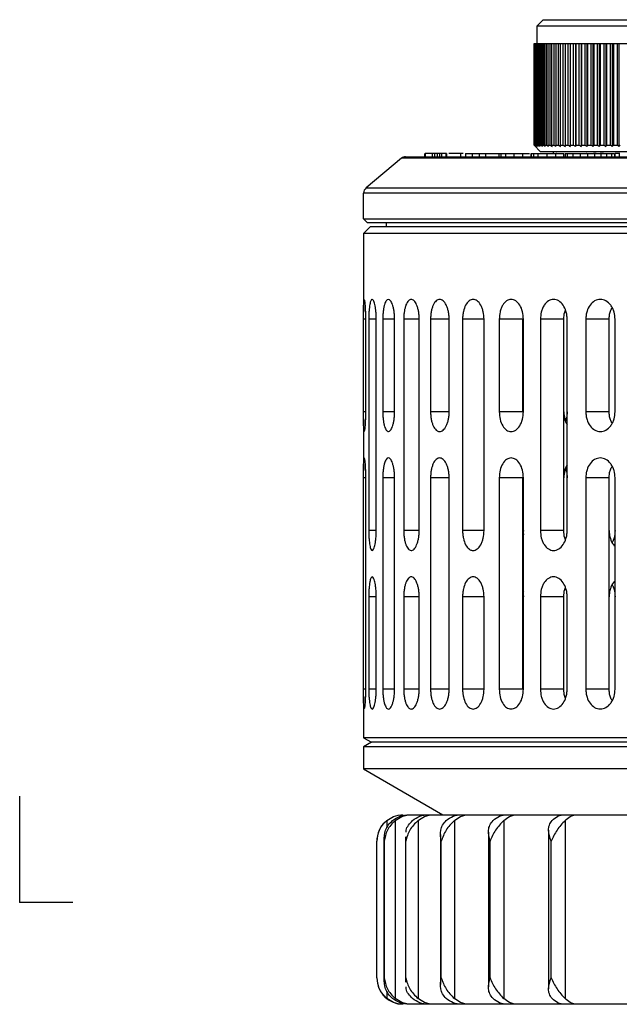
# Model space of a CAD drawing. Header units: millimetres. Extents: x -124 to 136, y -37 to 210.
# Tile 7 of 16: x 0 to 45, y -8 to 67. Entities that reach past the tile are written whole.
import ezdxf

# ---------------------------------------------------------------- set-up
doc = ezdxf.new("R2010")
doc.units = ezdxf.units.MM
doc.header["$PDSIZE"] = -1

msp = doc.modelspace()

# ---------------------------------------------------------------- linework, layer by layer
at = {"color": 7, "linetype": 'Continuous', "lineweight": 25}
for p, q in [((39.646, 66.793), (39.146, 66.293)), ((39.646, 66.793), (53.146, 66.793)), ((39.146, 66.293), (39.146, 64.993)), ((53.646, 66.293), (39.146, 66.293)), ((38.946, 64.993), (38.946, 57.293)), ((38.946, 64.993), (53.846, 64.993)), ((38.948, 57.293), (38.948, 64.993)), ((38.955, 64.993), (38.955, 57.293)), ((38.977, 57.293), (38.977, 64.993)), ((38.999, 64.993), (38.999, 57.293)), ((39.042, 57.293), (39.042, 64.993)), ((39.078, 64.993), (39.078, 57.293)), ((39.143, 57.293), (39.143, 64.993)), ((39.194, 64.993), (39.194, 57.293)), ((39.279, 57.293), (39.279, 64.993)), ((39.344, 64.993), (39.344, 57.293)), ((39.45, 57.293), (39.45, 64.993)), ((39.529, 64.993), (39.529, 57.293)), ((39.655, 57.293), (39.655, 64.993)), ((39.747, 64.993), (39.747, 57.293)), ((39.893, 57.293), (39.893, 64.993)), ((39.998, 64.993), (39.998, 57.293)), ((40.163, 57.293), (40.163, 64.993)), ((40.279, 64.993), (40.279, 57.293)), ((40.462, 57.293), (40.462, 64.993)), ((40.591, 64.993), (40.591, 57.293)), ((40.791, 57.293), (40.791, 64.993)), ((40.931, 64.993), (40.931, 57.293)), ((41.147, 57.293), (41.147, 64.993)), ((41.295, 64.993), (41.295, 57.188)), ((41.298, 64.993), (41.298, 57.293)), ((41.529, 57.293), (41.529, 64.993)), ((41.676, 64.993), (41.676, 57.188)), ((41.689, 64.993), (41.689, 57.293)), ((41.934, 57.293), (41.934, 64.993)), ((42.08, 64.993), (42.08, 57.188)), ((42.103, 64.993), (42.103, 57.293)), ((42.361, 57.293), (42.361, 64.993)), ((42.505, 64.993), (42.505, 57.188)), ((42.538, 64.993), (42.538, 57.293)), ((42.808, 57.293), (42.808, 64.993)), ((42.949, 64.993), (42.949, 57.188)), ((42.992, 64.993), (42.992, 57.293)), ((43.272, 57.293), (43.272, 64.993)), ((43.41, 64.993), (43.41, 57.188)), ((43.463, 64.993), (43.463, 57.293)), ((43.751, 57.293), (43.751, 64.993)), ((43.885, 64.993), (43.885, 57.188)), ((43.948, 64.993), (43.948, 57.293)), ((44.244, 57.293), (44.244, 64.993)), ((44.373, 64.993), (44.373, 57.188)), ((44.445, 64.993), (44.445, 57.293)), ((44.746, 57.293), (44.746, 64.993)), ((44.87, 64.993), (44.87, 57.188)), ((44.951, 64.993), (44.951, 57.293)), ((45.257, 57.293), (45.257, 64.993)), ((45.375, 64.993), (45.375, 57.188)), ((30.661, 56.673), (30.661, 56.423)), ((30.694, 56.673), (30.694, 56.423)), ((31.232, 56.673), (31.232, 56.423)), ((31.408, 56.673), (31.408, 56.423)), ((31.606, 56.673), (31.606, 56.423)), ((31.777, 56.673), (31.606, 56.673)), ((31.777, 56.673), (31.777, 56.423)), ((31.944, 56.673), (31.944, 56.423)), ((32.255, 56.673), (32.255, 56.423)), ((32.329, 56.673), (32.255, 56.673)), ((32.329, 56.673), (32.329, 56.423)), ((33.592, 56.673), (32.504, 56.673)), ((33.387, 56.673), (33.387, 56.423)), ((33.767, 56.673), (33.767, 56.423)), ((33.767, 56.673), (36.244, 56.673)), ((34.261, 56.673), (34.261, 56.423)), ((34.787, 56.673), (34.787, 56.423)), ((35.281, 56.673), (35.281, 56.423)), ((36.272, 56.673), (36.272, 56.423)), ((36.284, 56.673), (36.284, 56.423)), ((36.439, 56.673), (36.439, 56.423)), ((36.785, 56.673), (36.785, 56.423)), ((37.423, 56.673), (37.423, 56.423)), ((38.069, 56.673), (38.069, 56.423)), ((38.703, 56.673), (38.703, 56.423)), ((38.714, 56.673), (38.714, 56.423)), ((38.733, 56.673), (38.733, 56.423)), ((38.908, 56.673), (38.908, 56.423)), ((38.946, 57.293), (39.446, 56.793)), ((38.946, 57.293), (38.948, 57.293)), ((38.955, 57.293), (38.977, 57.293)), ((38.999, 57.293), (39.042, 57.293)), ((39.078, 57.293), (39.143, 57.293)), ((39.194, 57.293), (39.279, 57.293)), ((39.229, 56.673), (39.229, 56.423)), ((39.344, 57.293), (39.45, 57.293)), ((53.346, 56.793), (39.446, 56.793)), ((39.529, 57.293), (39.655, 57.293)), ((39.747, 57.293), (39.893, 57.293)), ((39.907, 56.673), (39.907, 56.423)), ((39.998, 57.293), (40.163, 57.293)), ((40.279, 57.293), (40.462, 57.293)), ((40.396, 56.793), (40.396, 56.673)), ((40.564, 56.673), (40.564, 56.423)), ((40.591, 57.293), (40.791, 57.293)), ((40.662, 56.673), (40.655, 56.673)), ((40.931, 57.293), (41.147, 57.293)), ((41.167, 56.673), (41.167, 56.423)), ((41.167, 56.673), (41.214, 56.673)), ((41.298, 57.293), (41.529, 57.293)), ((41.301, 56.673), (41.301, 56.423)), ((41.304, 56.673), (41.304, 56.423)), ((41.465, 56.673), (41.465, 56.423)), ((41.689, 57.293), (41.934, 57.293)), ((41.882, 56.673), (41.882, 56.423)), ((42.103, 57.293), (42.361, 57.293)), ((42.442, 56.673), (42.442, 56.423)), ((42.538, 57.293), (42.808, 57.293)), ((42.956, 56.673), (42.928, 56.673)), ((42.992, 57.293), (43.272, 57.293)), ((42.993, 56.673), (42.993, 56.423)), ((43.463, 57.293), (43.751, 57.293)), ((43.519, 56.673), (43.519, 56.423)), ((43.948, 57.293), (44.244, 57.293)), ((44.007, 56.673), (44.007, 56.423)), ((44.443, 56.673), (44.443, 56.423)), ((44.445, 57.293), (44.746, 57.293)), ((44.805, 56.673), (44.805, 56.423)), ((44.951, 57.293), (45.257, 57.293)), ((45.038, 56.673), (45.038, 56.423)), ((45.098, 56.423), (45.098, 56.673)), ((45.453, 56.673), (45.098, 56.673)), ((45.393, 56.673), (45.393, 56.423)), ((28.905, 56.306), (26.223, 54.056)), ((133.183, 56.306), (28.905, 56.306)), ((29.226, 56.423), (132.862, 56.423)), ((26.044, 51.723), (26.044, 53.673)), ((136.044, 53.673), (26.044, 53.673)), ((26.223, 54.056), (135.865, 54.056)), ((26.044, 51.723), (136.044, 51.723)), ((26.344, 51.423), (26.044, 51.723)), ((135.744, 51.423), (26.344, 51.423)), ((27.744, 51.423), (27.744, 51.123)), ((26.544, 51.123), (26.044, 50.623)), ((135.544, 51.123), (26.544, 51.123)), ((26.044, 50.623), (26.044, 44.66)), ((136.044, 50.623), (26.044, 50.623)), ((26.044, 37.123), (26.044, 44.123)), ((26.186, 44.123), (26.044, 44.123)), ((26.186, 44.123), (26.186, 37.123)), ((26.433, 44.123), (26.433, 28.123)), ((26.999, 44.123), (26.433, 44.123)), ((26.999, 28.123), (26.999, 44.123)), ((27.493, 44.123), (27.493, 37.123)), ((28.388, 44.123), (27.493, 44.123)), ((28.388, 37.123), (28.388, 44.123)), ((29.081, 44.123), (29.081, 28.123)), ((30.25, 44.123), (29.081, 44.123)), ((30.25, 28.123), (30.25, 44.123)), ((31.112, 44.123), (31.112, 37.123)), ((32.522, 44.123), (31.112, 44.123)), ((32.522, 37.123), (32.522, 44.123)), ((33.535, 44.123), (33.535, 28.123)), ((35.161, 44.123), (33.535, 44.123)), ((35.161, 28.123), (35.161, 44.123)), ((36.313, 44.123), (36.313, 37.123)), ((38.107, 44.123), (36.313, 44.123)), ((38.107, 37.123), (38.107, 44.123)), ((38.143, 37.123), (38.143, 44.123)), ((39.428, 44.123), (39.428, 28.123)), ((41.2, 44.123), (39.428, 44.123)), ((41.2, 28.123), (41.2, 44.123)), ((41.453, 28.123), (41.453, 44.123)), ((42.867, 44.123), (42.867, 37.123)), ((44.635, 44.123), (42.867, 44.123)), ((44.635, 37.123), (44.635, 44.123)), ((45.085, 37.123), (45.085, 44.123)), ((26.186, 37.123), (26.044, 37.123)), ((26.044, 36.585), (26.044, 32.66)), ((28.388, 37.123), (27.493, 37.123)), ((32.522, 37.123), (31.112, 37.123)), ((38.107, 37.123), (36.313, 37.123)), ((44.635, 37.123), (42.867, 37.123)), ((26.044, 16.123), (26.044, 32.123)), ((26.186, 32.123), (26.044, 32.123)), ((26.186, 32.123), (26.186, 16.123)), ((27.493, 32.123), (27.493, 16.123)), ((28.388, 32.123), (27.493, 32.123)), ((28.388, 16.123), (28.388, 32.123)), ((31.112, 32.123), (31.112, 16.123)), ((32.522, 32.123), (31.112, 32.123)), ((32.522, 16.123), (32.522, 32.123)), ((36.313, 32.123), (36.313, 16.123)), ((38.107, 32.123), (36.313, 32.123)), ((38.107, 16.123), (38.107, 32.123)), ((38.143, 16.123), (38.143, 32.123)), ((42.867, 32.123), (42.867, 16.123)), ((44.635, 32.123), (42.867, 32.123)), ((44.635, 16.123), (44.635, 32.123)), ((45.085, 16.123), (45.085, 32.123)), ((26.999, 28.123), (26.433, 28.123)), ((30.25, 28.123), (29.081, 28.123)), ((35.161, 28.123), (33.535, 28.123)), ((38.143, 28.123), (38.107, 27.832)), ((38.107, 28.123), (38.143, 27.814)), ((41.2, 28.123), (39.428, 28.123)), ((26.433, 23.123), (26.433, 16.123)), ((26.999, 23.123), (26.433, 23.123)), ((26.999, 16.123), (26.999, 23.123)), ((29.081, 23.123), (29.081, 16.123)), ((30.25, 23.123), (29.081, 23.123)), ((30.25, 16.123), (30.25, 23.123)), ((33.535, 23.123), (33.535, 16.123)), ((35.161, 23.123), (33.535, 23.123)), ((35.161, 16.123), (35.161, 23.123)), ((38.118, 23.322), (38.143, 23.123)), ((39.428, 23.123), (39.428, 16.123)), ((41.2, 23.123), (39.428, 23.123)), ((41.2, 16.123), (41.2, 23.123)), ((41.453, 16.123), (41.453, 23.123)), ((26.186, 16.123), (26.044, 16.123)), ((26.999, 16.123), (26.433, 16.123)), ((28.388, 16.123), (27.493, 16.123)), ((30.25, 16.123), (29.081, 16.123)), ((32.522, 16.123), (31.112, 16.123)), ((35.161, 16.123), (33.535, 16.123)), ((38.107, 16.123), (36.313, 16.123)), ((41.2, 16.123), (39.428, 16.123)), ((44.635, 16.123), (42.867, 16.123)), ((26.044, 15.585), (26.044, 12.443)), ((26.044, 12.443), (26.644, 12.123)), ((136.044, 12.443), (26.044, 12.443)), ((26.644, 12.123), (26.044, 11.749)), ((135.444, 12.123), (26.644, 12.123)), ((26.044, 11.749), (26.044, 10.087)), ((136.044, 11.749), (26.044, 11.749)), ((26.044, 10.087), (32.044, 6.623)), ((136.044, 10.087), (26.044, 10.087)), ((27.794, 6.18), (27.794, 5.621)), ((28.443, 6.18), (28.443, -7.284)), ((29.472, 6.623), (46.318, 6.623)), ((30.162, 6.18), (30.162, -7.284)), ((32.918, 6.18), (32.918, -7.284)), ((36.653, 6.18), (36.653, -7.284)), ((41.292, 6.18), (41.292, -7.284)), ((35.497, 5.292), (35.497, -6.396)), ((40.05, 5.454), (40.05, -6.557)), ((27.044, -5.727), (27.044, 4.623)), ((27.586, 4.786), (27.586, -5.89)), ((27.594, -5.727), (27.594, 4.623)), ((29.201, 4.954), (29.201, -6.058)), ((29.231, 4.623), (29.246, 4.954)), ((29.231, -5.727), (29.231, 4.623)), ((31.856, 5.124), (31.856, -6.228)), ((31.924, -5.727), (31.924, 4.623)), ((35.616, -5.727), (35.616, 4.623)), ((40.234, -5.727), (40.234, 4.623)), ((29.246, -6.058), (29.231, -5.727)), ((27.794, -6.724), (27.794, -7.284)), ((71.342, -7.727), (29.472, -7.727))]:
    msp.add_line(p, q, dxfattribs=at)
at = {"color": 7, "linetype": 'Continuous'}
for q in [(0, 8.026), (4.013, 0)]:
    msp.add_line((0, 0), q, dxfattribs=at)
at = {"color": 7, "linetype": 'Continuous', "lineweight": 25}
for centre, radius, start, end in [((29.226, 55.923), 0.5, 90, 130), ((26.544, 53.673), 0.5, 130, 180), ((29.044, 4.623), 2, 133.26354, 179.9727), ((29.044, -5.727), 2, 180.26583, 270)]:
    msp.add_arc(centre, radius, start, end, dxfattribs=at)
for points, knots in [([(31.232, 56.673), (31.095, 56.673), (30.831, 56.673), (30.738, 56.673), (30.694, 56.673)], [0, 0, 0, 0, 0.51963, 1, 1, 1, 1]), ([(31.408, 56.673), (31.375, 56.673), (31.315, 56.673), (31.258, 56.673), (31.232, 56.673)], [0, 0, 0, 0, 0.545651, 1, 1, 1, 1]), ([(31.606, 56.673), (31.57, 56.673), (31.505, 56.673), (31.438, 56.673), (31.408, 56.673)], [0, 0, 0, 0, 0.543116, 1, 1, 1, 1]), ([(31.944, 56.673), (31.914, 56.673), (31.858, 56.673), (31.802, 56.673), (31.777, 56.673)], [0, 0, 0, 0, 0.534625, 1, 1, 1, 1]), ([(32.255, 56.673), (32.205, 56.673), (32.101, 56.673), (31.998, 56.673), (31.944, 56.673)], [0, 0, 0, 0, 0.484934, 1, 1, 1, 1]), ([(36.284, 56.673), (36.302, 56.673), (36.337, 56.673), (36.406, 56.673), (36.439, 56.673)], [0, 0, 0, 0, 0.52427, 1, 1, 1, 1]), ([(36.439, 56.673), (36.493, 56.673), (36.596, 56.673), (36.724, 56.673), (36.785, 56.673)], [0, 0, 0, 0, 0.524486, 1, 1, 1, 1]), ([(36.785, 56.673), (36.897, 56.673), (37.082, 56.673), (37.325, 56.673), (37.423, 56.673)], [0, 0, 0, 0, 0.598946, 1, 1, 1, 1]), ([(37.423, 56.673), (37.538, 56.673), (37.73, 56.673), (37.972, 56.673), (38.069, 56.673)], [0, 0, 0, 0, 0.597359, 1, 1, 1, 1]), ([(38.069, 56.673), (38.191, 56.673), (38.375, 56.673), (38.539, 56.673), (38.593, 56.673)], [0, 0, 0, 0, 0.665923, 1, 1, 1, 1]), ([(38.733, 56.673), (38.756, 56.673), (38.796, 56.673), (38.873, 56.673), (38.908, 56.673)], [0, 0, 0, 0, 0.546432, 1, 1, 1, 1]), ([(38.908, 56.673), (38.961, 56.673), (39.058, 56.673), (39.175, 56.673), (39.229, 56.673)], [0, 0, 0, 0, 0.547013, 1, 1, 1, 1]), ([(38.948, 57.293), (38.968, 57.273), (39.004, 57.238), (39.04, 57.203), (39.056, 57.188)], [0, 0, 0, 0, 0.56, 1, 1, 1, 1]), ([(39.056, 57.188), (39.037, 57.207), (39.003, 57.242), (38.97, 57.278), (38.955, 57.293)], [0, 0, 0, 0, 0.56, 1, 1, 1, 1]), ([(38.977, 57.293), (38.998, 57.273), (39.036, 57.238), (39.075, 57.203), (39.091, 57.188)], [0, 0, 0, 0, 0.56, 1, 1, 1, 1]), ([(39.091, 57.188), (39.074, 57.207), (39.043, 57.242), (39.012, 57.278), (38.999, 57.293)], [0, 0, 0, 0, 0.56, 1, 1, 1, 1]), ([(39.042, 57.293), (39.064, 57.273), (39.105, 57.238), (39.145, 57.203), (39.163, 57.188)], [0, 0, 0, 0, 0.56, 1, 1, 1, 1]), ([(39.163, 57.188), (39.147, 57.207), (39.119, 57.242), (39.091, 57.278), (39.078, 57.293)], [0, 0, 0, 0, 0.56, 1, 1, 1, 1]), ([(39.143, 57.293), (39.167, 57.273), (39.209, 57.238), (39.251, 57.203), (39.27, 57.188)], [0, 0, 0, 0, 0.56, 1, 1, 1, 1]), ([(39.27, 57.188), (39.255, 57.207), (39.23, 57.242), (39.205, 57.278), (39.194, 57.293)], [0, 0, 0, 0, 0.56, 1, 1, 1, 1]), ([(39.229, 56.673), (39.348, 56.673), (39.545, 56.673), (39.804, 56.673), (39.907, 56.673)], [0, 0, 0, 0, 0.604362, 1, 1, 1, 1]), ([(39.279, 57.293), (39.304, 57.273), (39.348, 57.238), (39.392, 57.203), (39.411, 57.188)], [0, 0, 0, 0, 0.56, 1, 1, 1, 1]), ([(39.411, 57.188), (39.398, 57.207), (39.376, 57.242), (39.354, 57.278), (39.344, 57.293)], [0, 0, 0, 0, 0.56, 1, 1, 1, 1]), ([(39.45, 57.293), (39.476, 57.273), (39.521, 57.238), (39.566, 57.203), (39.586, 57.188)], [0, 0, 0, 0, 0.56, 1, 1, 1, 1]), ([(39.586, 57.188), (39.576, 57.207), (39.556, 57.242), (39.537, 57.278), (39.529, 57.293)], [0, 0, 0, 0, 0.56, 1, 1, 1, 1]), ([(39.655, 57.293), (39.681, 57.273), (39.728, 57.238), (39.775, 57.203), (39.795, 57.188)], [0, 0, 0, 0, 0.56, 1, 1, 1, 1]), ([(39.795, 57.188), (39.786, 57.207), (39.77, 57.242), (39.754, 57.278), (39.747, 57.293)], [0, 0, 0, 0, 0.56, 1, 1, 1, 1]), ([(39.893, 57.293), (39.92, 57.273), (39.967, 57.238), (40.015, 57.203), (40.036, 57.188)], [0, 0, 0, 0, 0.56, 1, 1, 1, 1]), ([(39.907, 56.673), (40.026, 56.673), (40.228, 56.673), (40.467, 56.673), (40.564, 56.673)], [0, 0, 0, 0, 0.594747, 1, 1, 1, 1]), ([(40.036, 57.188), (40.029, 57.207), (40.016, 57.242), (40.003, 57.278), (39.998, 57.293)], [0, 0, 0, 0, 0.56, 1, 1, 1, 1]), ([(40.163, 57.293), (40.19, 57.273), (40.238, 57.238), (40.286, 57.203), (40.308, 57.188)], [0, 0, 0, 0, 0.56, 1, 1, 1, 1]), ([(40.308, 57.188), (40.302, 57.207), (40.293, 57.242), (40.284, 57.278), (40.279, 57.293)], [0, 0, 0, 0, 0.56, 1, 1, 1, 1]), ([(40.462, 57.293), (40.49, 57.273), (40.539, 57.238), (40.588, 57.203), (40.609, 57.188)], [0, 0, 0, 0, 0.56, 1, 1, 1, 1]), ([(40.564, 56.673), (40.683, 56.673), (40.899, 56.673), (41.084, 56.673), (41.167, 56.673)], [0, 0, 0, 0, 0.549105, 1, 1, 1, 1]), ([(40.609, 57.188), (40.606, 57.207), (40.6, 57.242), (40.594, 57.278), (40.591, 57.293)], [0, 0, 0, 0, 0.56, 1, 1, 1, 1]), ([(40.791, 57.293), (40.819, 57.273), (40.868, 57.238), (40.917, 57.203), (40.939, 57.188)], [0, 0, 0, 0, 0.56, 1, 1, 1, 1]), ([(40.939, 57.188), (40.937, 57.207), (40.935, 57.242), (40.932, 57.278), (40.931, 57.293)], [0, 0, 0, 0, 0.56, 1, 1, 1, 1]), ([(41.147, 57.293), (41.175, 57.273), (41.224, 57.238), (41.273, 57.203), (41.295, 57.188)], [0, 0, 0, 0, 0.56, 1, 1, 1, 1]), ([(41.295, 57.188), (41.295, 57.207), (41.296, 57.242), (41.297, 57.278), (41.298, 57.293)], [0, 0, 0, 0, 0.56, 1, 1, 1, 1]), ([(41.304, 56.673), (41.32, 56.673), (41.348, 56.673), (41.428, 56.673), (41.465, 56.673)], [0, 0, 0, 0, 0.535655, 1, 1, 1, 1]), ([(41.465, 56.673), (41.527, 56.673), (41.645, 56.673), (41.806, 56.673), (41.882, 56.673)], [0, 0, 0, 0, 0.528152, 1, 1, 1, 1]), ([(41.529, 57.293), (41.556, 57.273), (41.605, 57.238), (41.654, 57.203), (41.676, 57.188)], [0, 0, 0, 0, 0.56, 1, 1, 1, 1]), ([(41.676, 57.188), (41.678, 57.207), (41.683, 57.242), (41.687, 57.278), (41.689, 57.293)], [0, 0, 0, 0, 0.56, 1, 1, 1, 1]), ([(41.882, 56.673), (41.982, 56.673), (42.153, 56.673), (42.358, 56.673), (42.442, 56.673)], [0, 0, 0, 0, 0.5912696, 1, 1, 1, 1]), ([(41.934, 57.293), (41.961, 57.273), (42.01, 57.238), (42.059, 57.203), (42.08, 57.188)], [0, 0, 0, 0, 0.56, 1, 1, 1, 1]), ([(42.08, 57.188), (42.084, 57.207), (42.092, 57.242), (42.1, 57.278), (42.103, 57.293)], [0, 0, 0, 0, 0.56, 1, 1, 1, 1]), ([(42.361, 57.293), (42.388, 57.273), (42.436, 57.238), (42.484, 57.203), (42.505, 57.188)], [0, 0, 0, 0, 0.56, 1, 1, 1, 1]), ([(42.442, 56.673), (42.543, 56.673), (42.716, 56.673), (42.912, 56.673), (42.993, 56.673)], [0, 0, 0, 0, 0.583355, 1, 1, 1, 1]), ([(42.505, 57.188), (42.511, 57.207), (42.522, 57.242), (42.533, 57.278), (42.538, 57.293)], [0, 0, 0, 0, 0.56, 1, 1, 1, 1]), ([(42.808, 57.293), (42.834, 57.273), (42.881, 57.238), (42.928, 57.203), (42.949, 57.188)], [0, 0, 0, 0, 0.56, 1, 1, 1, 1]), ([(42.949, 57.188), (42.957, 57.207), (42.972, 57.242), (42.986, 57.278), (42.992, 57.293)], [0, 0, 0, 0, 0.56, 1, 1, 1, 1]), ([(42.993, 56.673), (43.092, 56.673), (43.266, 56.673), (43.443, 56.673), (43.519, 56.673)], [0, 0, 0, 0, 0.569882, 1, 1, 1, 1]), ([(43.272, 57.293), (43.298, 57.273), (43.344, 57.238), (43.39, 57.203), (43.41, 57.188)], [0, 0, 0, 0, 0.56, 1, 1, 1, 1]), ([(43.41, 57.188), (43.42, 57.207), (43.438, 57.242), (43.455, 57.278), (43.463, 57.293)], [0, 0, 0, 0, 0.56, 1, 1, 1, 1]), ([(43.652, 56.673), (43.608, 56.673), (43.53, 56.673), (43.473, 56.673), (43.448, 56.673)], [0, 0, 0, 0, 0.571622, 1, 1, 1, 1]), ([(43.519, 56.673), (43.613, 56.673), (43.782, 56.673), (43.938, 56.673), (44.007, 56.673)], [0, 0, 0, 0, 0.559599, 1, 1, 1, 1]), ([(43.751, 57.293), (43.776, 57.273), (43.821, 57.238), (43.866, 57.203), (43.885, 57.188)], [0, 0, 0, 0, 0.56, 1, 1, 1, 1]), ([(43.885, 57.188), (43.897, 57.207), (43.918, 57.242), (43.939, 57.278), (43.948, 57.293)], [0, 0, 0, 0, 0.56, 1, 1, 1, 1]), ([(44.209, 56.673), (44.161, 56.673), (44.072, 56.673), (43.984, 56.673), (43.943, 56.673)], [0, 0, 0, 0, 0.537375, 1, 1, 1, 1]), ([(44.007, 56.673), (44.093, 56.673), (44.247, 56.673), (44.383, 56.673), (44.443, 56.673)], [0, 0, 0, 0, 0.5564021, 1, 1, 1, 1]), ([(44.244, 57.293), (44.268, 57.273), (44.311, 57.238), (44.354, 57.203), (44.373, 57.188)], [0, 0, 0, 0, 0.56, 1, 1, 1, 1]), ([(44.373, 57.188), (44.386, 57.207), (44.41, 57.242), (44.434, 57.278), (44.445, 57.293)], [0, 0, 0, 0, 0.56, 1, 1, 1, 1]), ([(44.443, 56.673), (44.518, 56.673), (44.65, 56.673), (44.758, 56.673), (44.805, 56.673)], [0, 0, 0, 0, 0.563777, 1, 1, 1, 1]), ([(44.746, 57.293), (44.77, 57.273), (44.811, 57.238), (44.852, 57.203), (44.87, 57.188)], [0, 0, 0, 0, 0.56, 1, 1, 1, 1]), ([(44.805, 56.673), (44.859, 56.673), (44.955, 56.673), (45.012, 56.673), (45.038, 56.673)], [0, 0, 0, 0, 0.560769, 1, 1, 1, 1]), ([(44.87, 57.188), (44.885, 57.207), (44.912, 57.242), (44.939, 57.278), (44.951, 57.293)], [0, 0, 0, 0, 0.56, 1, 1, 1, 1]), ([(45.257, 57.293), (45.279, 57.273), (45.319, 57.238), (45.358, 57.203), (45.375, 57.188)], [0, 0, 0, 0, 0.56, 1, 1, 1, 1]), ([(45.375, 57.188), (45.392, 57.207), (45.422, 57.242), (45.451, 57.278), (45.464, 57.293)], [0, 0, 0, 0, 0.56, 1, 1, 1, 1]), ([(26.044, 44.123), (26.044, 44.238), (26.044, 44.473), (26.044, 44.785), (26.045, 45.052), (26.047, 45.331), (26.056, 45.559), (26.076, 45.652), (26.104, 45.572), (26.134, 45.347), (26.157, 45.063), (26.172, 44.793), (26.183, 44.476), (26.185, 44.241), (26.186, 44.123)], [0, 0, 0, 0, 0.061185, 0.125454, 0.185884, 0.250712, 0.375297, 0.500101, 0.624761, 0.74906, 0.813586, 0.874397, 0.937082, 1, 1, 1, 1]), ([(26.999, 44.123), (26.997, 44.232), (26.994, 44.452), (26.97, 44.757), (26.935, 45.028), (26.876, 45.323), (26.789, 45.566), (26.698, 45.643), (26.631, 45.6), (26.572, 45.495), (26.519, 45.312), (26.477, 45.022), (26.452, 44.753), (26.436, 44.452), (26.434, 44.231), (26.433, 44.123)], [0, 0, 0, 0, 0.061528, 0.125153, 0.185268, 0.250495, 0.375317, 0.500336, 0.578668, 0.625247, 0.74932, 0.815348, 0.874818, 0.93884, 1, 1, 1, 1]), ([(28.388, 44.123), (28.386, 44.228), (28.382, 44.44), (28.349, 44.737), (28.299, 45.006), (28.214, 45.305), (28.082, 45.56), (27.914, 45.656), (27.753, 45.552), (27.638, 45.297), (27.566, 45.001), (27.525, 44.734), (27.498, 44.439), (27.494, 44.227), (27.493, 44.123)], [0, 0, 0, 0, 0.061906, 0.125308, 0.185924, 0.250597, 0.375507, 0.500411, 0.625074, 0.749446, 0.814919, 0.874924, 0.938513, 1, 1, 1, 1]), ([(30.25, 44.123), (30.248, 44.225), (30.243, 44.431), (30.203, 44.723), (30.142, 44.989), (30.035, 45.291), (29.865, 45.556), (29.642, 45.658), (29.426, 45.55), (29.271, 45.285), (29.176, 44.985), (29.122, 44.72), (29.087, 44.431), (29.083, 44.225), (29.081, 44.123)], [0, 0, 0, 0, 0.062136, 0.125383, 0.186392, 0.250669, 0.375459, 0.5003, 0.625033, 0.749589, 0.814502, 0.874719, 0.938192, 1, 1, 1, 1]), ([(32.522, 44.123), (32.519, 44.223), (32.513, 44.425), (32.467, 44.713), (32.396, 44.978), (32.272, 45.281), (32.069, 45.552), (31.796, 45.66), (31.53, 45.548), (31.34, 45.277), (31.226, 44.974), (31.162, 44.71), (31.12, 44.425), (31.115, 44.223), (31.112, 44.123)], [0, 0, 0, 0, 0.0622791, 0.1253928, 0.1867168, 0.2506674, 0.3753655, 0.5001153, 0.6248379, 0.7494875, 0.8142387, 0.8747439, 0.9380728, 1, 1, 1, 1]), ([(35.161, 44.123), (35.149, 44.318), (35.131, 44.615), (35.022, 44.965), (34.881, 45.273), (34.647, 45.549), (34.329, 45.661), (34.017, 45.546), (33.754, 45.219), (33.606, 44.801), (33.544, 44.421), (33.538, 44.222), (33.535, 44.123)], [0, 0, 0, 0, 0.122359, 0.185688, 0.250364, 0.375166, 0.500001, 0.624856, 0.749722, 0.874585, 0.937931, 1, 1, 1, 1]), ([(38.143, 44.123), (38.129, 44.318), (38.1, 44.713), (37.881, 45.214), (37.572, 45.546), (37.211, 45.662), (36.857, 45.545), (36.604, 45.265), (36.454, 44.952), (36.343, 44.602), (36.325, 44.312), (36.313, 44.123)], [0, 0, 0, 0, 0.123683, 0.249879, 0.374726, 0.499586, 0.62449, 0.749464, 0.816305, 0.880402, 1, 1, 1, 1]), ([(41.453, 44.123), (41.448, 44.229), (41.439, 44.436), (41.352, 44.811), (41.162, 45.216), (40.826, 45.544), (40.426, 45.662), (40.03, 45.545), (39.748, 45.261), (39.581, 44.945), (39.46, 44.594), (39.44, 44.308), (39.428, 44.123)], [0, 0, 0, 0, 0.06771, 0.132099, 0.2504, 0.373928, 0.499887, 0.624683, 0.749579, 0.817979, 0.882596, 1, 1, 1, 1]), ([(45.085, 44.123), (45.07, 44.308), (45.047, 44.594), (44.908, 44.945), (44.717, 45.261), (44.398, 45.545), (43.96, 45.662), (43.527, 45.545), (43.17, 45.216), (42.971, 44.811), (42.881, 44.436), (42.871, 44.229), (42.867, 44.123)], [0, 0, 0, 0, 0.117396, 0.18201, 0.250409, 0.375157, 0.499899, 0.625957, 0.749581, 0.867884, 0.93228, 1, 1, 1, 1]), ([(41.2, 44.123), (41.21, 44.31), (41.223, 44.557), (41.3, 44.771), (41.319, 44.823)], [0, 0, 0, 0, 0.755269, 1, 1, 1, 1]), ([(44.635, 44.123), (44.64, 44.229), (44.65, 44.435), (44.717, 44.745), (44.812, 44.914), (44.863, 45.002)], [0, 0, 0, 0, 0.3325946, 0.648895, 1, 1, 1, 1]), ([(26.186, 37.123), (26.185, 37.006), (26.184, 36.772), (26.172, 36.456), (26.157, 36.185), (26.134, 35.9), (26.104, 35.674), (26.076, 35.595), (26.056, 35.687), (26.047, 35.914), (26.045, 36.194), (26.044, 36.458), (26.044, 36.77), (26.044, 37.005), (26.044, 37.123)], [0, 0, 0, 0, 0.06249, 0.125195, 0.185985, 0.250518, 0.375067, 0.499921, 0.624418, 0.749152, 0.813975, 0.874421, 0.937081, 1, 1, 1, 1]), ([(27.493, 37.123), (27.494, 37.019), (27.498, 36.807), (27.525, 36.512), (27.566, 36.245), (27.638, 35.948), (27.726, 35.757), (27.826, 35.646), (27.935, 35.601), (28.082, 35.687), (28.214, 35.942), (28.299, 36.241), (28.349, 36.509), (28.382, 36.806), (28.386, 37.018), (28.388, 37.123)], [0, 0, 0, 0, 0.061513, 0.1251409, 0.1851615, 0.2506788, 0.3754753, 0.4211225, 0.5006537, 0.6252758, 0.7496693, 0.8141021, 0.8745216, 0.9380085, 1, 1, 1, 1]), ([(31.112, 37.123), (31.115, 37.023), (31.12, 36.822), (31.162, 36.536), (31.226, 36.272), (31.34, 35.97), (31.482, 35.769), (31.649, 35.648), (31.828, 35.599), (32.069, 35.695), (32.273, 35.967), (32.399, 36.275), (32.47, 36.543), (32.514, 36.83), (32.519, 37.026), (32.522, 37.123)], [0, 0, 0, 0, 0.061859, 0.125126, 0.185608, 0.250356, 0.375136, 0.417928, 0.500364, 0.624978, 0.749471, 0.814717, 0.878095, 0.939789, 1, 1, 1, 1]), ([(36.313, 37.123), (36.327, 36.926), (36.354, 36.532), (36.56, 36.033), (36.855, 35.701), (37.21, 35.584), (37.571, 35.699), (37.881, 36.032), (38.1, 36.533), (38.129, 36.928), (38.143, 37.123)], [0, 0, 0, 0, 0.124877, 0.249781, 0.374755, 0.499814, 0.624715, 0.749815, 0.876163, 1, 1, 1, 1]), ([(41.2, 37.123), (41.213, 36.939), (41.233, 36.653), (41.342, 36.324), (41.419, 36.189), (41.453, 36.131)], [0, 0, 0, 0, 0.506802, 0.785765, 1, 1, 1, 1]), ([(41.453, 37.123), (41.447, 37.018), (41.436, 36.813), (41.393, 36.568), (41.335, 36.455), (41.319, 36.423)], [0, 0, 0, 0, 0.4307551, 0.8404086, 1, 1, 1, 1]), ([(42.867, 37.123), (42.871, 37.017), (42.881, 36.81), (42.971, 36.436), (43.169, 36.031), (43.526, 35.702), (43.959, 35.584), (44.397, 35.701), (44.717, 35.984), (44.907, 36.3), (45.047, 36.651), (45.07, 36.938), (45.085, 37.123)], [0, 0, 0, 0, 0.067628, 0.131943, 0.25012, 0.373727, 0.499738, 0.624642, 0.749431, 0.817879, 0.882537, 1, 1, 1, 1]), ([(44.863, 36.244), (44.813, 36.332), (44.717, 36.501), (44.65, 36.811), (44.64, 37.017), (44.635, 37.123)], [0, 0, 0, 0, 0.3502561, 0.666953, 1, 1, 1, 1]), ([(26.044, 32.123), (26.044, 32.238), (26.044, 32.473), (26.044, 32.785), (26.045, 33.052), (26.047, 33.331), (26.056, 33.559), (26.076, 33.652), (26.104, 33.572), (26.134, 33.347), (26.157, 33.063), (26.172, 32.793), (26.183, 32.476), (26.185, 32.241), (26.186, 32.123)], [0, 0, 0, 0, 0.061185, 0.125454, 0.185884, 0.250712, 0.375297, 0.500101, 0.624761, 0.74906, 0.813586, 0.874397, 0.937082, 1, 1, 1, 1]), ([(28.388, 32.123), (28.386, 32.228), (28.382, 32.44), (28.349, 32.737), (28.299, 33.006), (28.214, 33.305), (28.082, 33.56), (27.914, 33.656), (27.753, 33.552), (27.638, 33.297), (27.566, 33.001), (27.525, 32.734), (27.498, 32.439), (27.494, 32.227), (27.493, 32.123)], [0, 0, 0, 0, 0.061906, 0.125308, 0.185924, 0.250597, 0.375507, 0.500411, 0.625074, 0.749446, 0.814919, 0.874924, 0.938513, 1, 1, 1, 1]), ([(32.522, 32.123), (32.519, 32.223), (32.513, 32.425), (32.467, 32.713), (32.396, 32.978), (32.272, 33.281), (32.069, 33.552), (31.796, 33.66), (31.53, 33.548), (31.34, 33.277), (31.226, 32.974), (31.162, 32.71), (31.12, 32.425), (31.115, 32.223), (31.112, 32.123)], [0, 0, 0, 0, 0.062279, 0.125393, 0.186717, 0.250667, 0.375365, 0.500115, 0.624838, 0.749487, 0.814239, 0.874744, 0.938073, 1, 1, 1, 1]), ([(38.143, 32.123), (38.129, 32.318), (38.1, 32.713), (37.881, 33.214), (37.572, 33.546), (37.212, 33.662), (36.857, 33.545), (36.561, 33.214), (36.354, 32.715), (36.327, 32.321), (36.313, 32.123)], [0, 0, 0, 0, 0.123744, 0.250001, 0.374908, 0.499828, 0.624793, 0.749826, 0.874872, 1, 1, 1, 1]), ([(45.085, 32.123), (45.07, 32.308), (45.047, 32.594), (44.908, 32.945), (44.717, 33.261), (44.398, 33.545), (43.96, 33.662), (43.527, 33.545), (43.17, 33.216), (42.971, 32.811), (42.881, 32.436), (42.871, 32.229), (42.867, 32.123)], [0, 0, 0, 0, 0.117396, 0.18201, 0.250409, 0.375157, 0.499899, 0.625957, 0.749581, 0.867884, 0.93228, 1, 1, 1, 1]), ([(41.453, 33.115), (41.419, 33.057), (41.342, 32.922), (41.233, 32.593), (41.213, 32.307), (41.2, 32.123)], [0, 0, 0, 0, 0.21372, 0.492882, 1, 1, 1, 1]), ([(41.319, 32.823), (41.335, 32.791), (41.393, 32.679), (41.436, 32.434), (41.447, 32.228), (41.453, 32.123)], [0, 0, 0, 0, 0.1585208, 0.5686739, 1, 1, 1, 1]), ([(44.635, 32.123), (44.64, 32.229), (44.65, 32.435), (44.717, 32.745), (44.812, 32.914), (44.863, 33.002)], [0, 0, 0, 0, 0.332595, 0.648895, 1, 1, 1, 1]), ([(26.433, 28.123), (26.434, 28.015), (26.436, 27.794), (26.452, 27.493), (26.477, 27.225), (26.52, 26.933), (26.588, 26.69), (26.685, 26.592), (26.789, 26.681), (26.876, 26.923), (26.935, 27.218), (26.97, 27.489), (26.994, 27.794), (26.997, 28.014), (26.999, 28.123)], [0, 0, 0, 0, 0.0612143, 0.1253069, 0.1846798, 0.25061, 0.3755316, 0.5002762, 0.6247185, 0.749355, 0.8145852, 0.8747248, 0.9384082, 1, 1, 1, 1]), ([(29.081, 28.123), (29.083, 28.022), (29.087, 27.816), (29.122, 27.526), (29.176, 27.261), (29.271, 26.96), (29.388, 26.763), (29.524, 26.647), (29.67, 26.6), (29.866, 26.691), (30.036, 26.957), (30.145, 27.265), (30.206, 27.537), (30.244, 27.826), (30.248, 28.025), (30.25, 28.123)], [0, 0, 0, 0, 0.061728, 0.125125, 0.185422, 0.250452, 0.375261, 0.419958, 0.500549, 0.625149, 0.749585, 0.815569, 0.879073, 0.940428, 1, 1, 1, 1]), ([(33.535, 28.123), (33.538, 28.025), (33.544, 27.826), (33.606, 27.446), (33.753, 27.028), (33.933, 26.806), (34.055, 26.713), (34.153, 26.65), (34.359, 26.596), (34.647, 26.697), (34.881, 26.973), (35.022, 27.281), (35.131, 27.631), (35.149, 27.928), (35.161, 28.123)], [0, 0, 0, 0, 0.062, 0.125285, 0.249997, 0.374824, 0.378552, 0.410255, 0.500173, 0.624979, 0.749676, 0.81434, 0.877658, 1, 1, 1, 1]), ([(39.428, 28.123), (39.44, 27.938), (39.46, 27.652), (39.581, 27.301), (39.748, 26.985), (40.029, 26.701), (40.425, 26.584), (40.825, 26.701), (41.162, 27.029), (41.352, 27.435), (41.439, 27.81), (41.448, 28.017), (41.453, 28.123)], [0, 0, 0, 0, 0.117375, 0.181975, 0.250357, 0.375079, 0.499796, 0.625836, 0.749425, 0.867797, 0.932234, 1, 1, 1, 1]), ([(41.319, 27.423), (41.3, 27.475), (41.223, 27.689), (41.21, 27.936), (41.2, 28.123)], [0, 0, 0, 0, 0.243579, 1, 1, 1, 1]), ([(44.635, 28.123), (44.639, 28.017), (44.648, 27.809), (44.741, 27.439), (44.877, 27.113), (45.039, 26.979), (45.085, 26.941)], [0, 0, 0, 0, 0.228223, 0.445256, 0.844011, 1, 1, 1, 1]), ([(45.085, 28.123), (45.069, 27.94), (45.044, 27.655), (44.94, 27.366), (44.877, 27.266), (44.863, 27.244)], [0, 0, 0, 0, 0.585234, 0.907333, 1, 1, 1, 1]), ([(26.999, 23.123), (26.997, 23.232), (26.994, 23.452), (26.97, 23.757), (26.935, 24.028), (26.876, 24.323), (26.789, 24.566), (26.698, 24.643), (26.631, 24.6), (26.572, 24.495), (26.519, 24.312), (26.477, 24.022), (26.452, 23.753), (26.436, 23.452), (26.434, 23.231), (26.433, 23.123)], [0, 0, 0, 0, 0.061528, 0.125153, 0.185268, 0.250495, 0.375317, 0.500336, 0.578668, 0.625247, 0.74932, 0.815348, 0.874818, 0.93884, 1, 1, 1, 1]), ([(30.25, 23.123), (30.248, 23.225), (30.243, 23.431), (30.203, 23.723), (30.142, 23.989), (30.035, 24.291), (29.865, 24.556), (29.642, 24.658), (29.426, 24.55), (29.271, 24.285), (29.176, 23.985), (29.122, 23.72), (29.087, 23.431), (29.083, 23.225), (29.081, 23.123)], [0, 0, 0, 0, 0.062136, 0.125383, 0.186392, 0.250669, 0.375459, 0.5003, 0.625033, 0.749589, 0.814502, 0.874719, 0.938192, 1, 1, 1, 1]), ([(35.161, 23.123), (35.149, 23.318), (35.131, 23.615), (35.022, 23.965), (34.881, 24.273), (34.647, 24.549), (34.329, 24.661), (34.017, 24.546), (33.754, 24.219), (33.606, 23.801), (33.544, 23.421), (33.538, 23.222), (33.535, 23.123)], [0, 0, 0, 0, 0.122359, 0.185688, 0.250364, 0.375166, 0.500001, 0.624856, 0.749722, 0.874585, 0.937931, 1, 1, 1, 1]), ([(41.453, 23.123), (41.448, 23.229), (41.439, 23.436), (41.352, 23.811), (41.162, 24.216), (40.826, 24.544), (40.426, 24.662), (40.03, 24.545), (39.748, 24.262), (39.581, 23.946), (39.46, 23.595), (39.44, 23.308), (39.428, 23.123)], [0, 0, 0, 0, 0.067695, 0.13207, 0.250349, 0.373858, 0.499785, 0.624556, 0.749426, 0.817875, 0.882535, 1, 1, 1, 1]), ([(45.085, 24.305), (45.039, 24.268), (44.877, 24.134), (44.741, 23.808), (44.648, 23.437), (44.639, 23.23), (44.635, 23.123)], [0, 0, 0, 0, 0.155244, 0.554307, 0.771542, 1, 1, 1, 1]), ([(44.863, 24.002), (44.877, 23.98), (44.94, 23.881), (45.044, 23.591), (45.069, 23.307), (45.085, 23.123)], [0, 0, 0, 0, 0.091852, 0.41427, 1, 1, 1, 1]), ([(38.143, 23.524), (38.136, 23.488), (38.11, 23.359), (38.108, 23.222), (38.107, 23.123)], [0, 0, 0, 0, 0.279698, 1, 1, 1, 1]), ([(41.2, 23.123), (41.21, 23.31), (41.223, 23.557), (41.3, 23.771), (41.319, 23.823)], [0, 0, 0, 0, 0.755884, 1, 1, 1, 1]), ([(26.186, 16.123), (26.185, 16.006), (26.184, 15.772), (26.172, 15.456), (26.157, 15.185), (26.134, 14.9), (26.104, 14.674), (26.076, 14.595), (26.056, 14.687), (26.047, 14.914), (26.045, 15.194), (26.044, 15.458), (26.044, 15.77), (26.044, 16.005), (26.044, 16.123)], [0, 0, 0, 0, 0.06249, 0.1251951, 0.1859848, 0.2505176, 0.3750672, 0.4999209, 0.6244185, 0.7491525, 0.8139748, 0.874421, 0.9370812, 1, 1, 1, 1]), ([(26.433, 16.123), (26.434, 16.015), (26.436, 15.794), (26.452, 15.493), (26.477, 15.225), (26.52, 14.933), (26.588, 14.69), (26.685, 14.592), (26.789, 14.681), (26.876, 14.923), (26.935, 15.218), (26.97, 15.489), (26.994, 15.794), (26.997, 16.014), (26.999, 16.123)], [0, 0, 0, 0, 0.061214, 0.125307, 0.18468, 0.25061, 0.375532, 0.500276, 0.624719, 0.749355, 0.814585, 0.874725, 0.938408, 1, 1, 1, 1]), ([(27.493, 16.123), (27.494, 16.019), (27.498, 15.807), (27.525, 15.512), (27.566, 15.245), (27.638, 14.948), (27.726, 14.757), (27.826, 14.646), (27.935, 14.601), (28.082, 14.687), (28.214, 14.942), (28.299, 15.241), (28.349, 15.509), (28.382, 15.806), (28.386, 16.018), (28.388, 16.123)], [0, 0, 0, 0, 0.061513, 0.125141, 0.185161, 0.250679, 0.375475, 0.421122, 0.500654, 0.625276, 0.749669, 0.814102, 0.874522, 0.938009, 1, 1, 1, 1]), ([(29.081, 16.123), (29.083, 16.022), (29.087, 15.816), (29.122, 15.526), (29.176, 15.261), (29.271, 14.96), (29.388, 14.763), (29.524, 14.647), (29.67, 14.6), (29.866, 14.691), (30.036, 14.957), (30.145, 15.265), (30.206, 15.537), (30.244, 15.826), (30.248, 16.025), (30.25, 16.123)], [0, 0, 0, 0, 0.061728, 0.125125, 0.185422, 0.250452, 0.375261, 0.419958, 0.500549, 0.625149, 0.749585, 0.815569, 0.879073, 0.940428, 1, 1, 1, 1]), ([(31.112, 16.123), (31.115, 16.023), (31.12, 15.821), (31.162, 15.535), (31.226, 15.271), (31.341, 14.969), (31.531, 14.698), (31.797, 14.586), (32.069, 14.695), (32.272, 14.965), (32.396, 15.268), (32.467, 15.533), (32.513, 15.821), (32.519, 16.023), (32.522, 16.123)], [0, 0, 0, 0, 0.061974, 0.125362, 0.185859, 0.250624, 0.37533, 0.500039, 0.624686, 0.74929, 0.813233, 0.874568, 0.937697, 1, 1, 1, 1]), ([(33.535, 16.123), (33.538, 16.025), (33.544, 15.825), (33.607, 15.445), (33.754, 15.027), (34.017, 14.7), (34.329, 14.585), (34.647, 14.697), (34.88, 14.973), (35.022, 15.281), (35.131, 15.631), (35.149, 15.928), (35.161, 16.123)], [0, 0, 0, 0, 0.062114, 0.125519, 0.25031, 0.375108, 0.499909, 0.624704, 0.749529, 0.814231, 0.877587, 1, 1, 1, 1]), ([(36.313, 16.123), (36.327, 15.926), (36.354, 15.531), (36.56, 15.032), (36.856, 14.701), (37.211, 14.585), (37.571, 14.699), (37.881, 15.032), (38.1, 15.533), (38.129, 15.928), (38.143, 16.123)], [0, 0, 0, 0, 0.125046, 0.249998, 0.374917, 0.499832, 0.624705, 0.749798, 0.876155, 1, 1, 1, 1]), ([(39.428, 16.123), (39.44, 15.938), (39.46, 15.652), (39.581, 15.301), (39.748, 14.985), (40.029, 14.701), (40.425, 14.584), (40.825, 14.701), (41.162, 15.029), (41.352, 15.435), (41.439, 15.81), (41.448, 16.017), (41.453, 16.123)], [0, 0, 0, 0, 0.117375, 0.181975, 0.250357, 0.375079, 0.499796, 0.625836, 0.749425, 0.867797, 0.932234, 1, 1, 1, 1]), ([(41.319, 15.423), (41.3, 15.475), (41.223, 15.689), (41.21, 15.936), (41.2, 16.123)], [0, 0, 0, 0, 0.24352, 1, 1, 1, 1]), ([(42.867, 16.123), (42.871, 16.017), (42.881, 15.81), (42.971, 15.435), (43.169, 15.03), (43.526, 14.702), (43.959, 14.584), (44.397, 14.701), (44.717, 14.984), (44.907, 15.3), (45.047, 15.651), (45.07, 15.938), (45.085, 16.123)], [0, 0, 0, 0, 0.067695, 0.13207, 0.250349, 0.373858, 0.499785, 0.624556, 0.749426, 0.817875, 0.882535, 1, 1, 1, 1]), ([(44.863, 15.244), (44.813, 15.332), (44.717, 15.5), (44.65, 15.811), (44.64, 16.017), (44.635, 16.123)], [0, 0, 0, 0, 0.3498207, 0.6667247, 1, 1, 1, 1]), ([(27.794, 6.18), (27.675, 6.068), (27.436, 5.845), (27.126, 5.318), (27.077, 4.901), (27.044, 4.623)], [0, 0, 0, 0, 0.250861, 0.501307, 1, 1, 1, 1]), ([(28.443, 6.18), (28.322, 6.068), (28.081, 5.845), (27.735, 5.318), (27.65, 4.901), (27.594, 4.623)], [0, 0, 0, 0, 0.250861, 0.501307, 1, 1, 1, 1]), ([(27.594, 4.623), (27.602, 4.901), (27.614, 5.318), (27.883, 5.845), (28.114, 6.068), (28.229, 6.18)], [0, 0, 0, 0, 0.498883, 0.749389, 1, 1, 1, 1]), ([(27.794, 6.18), (27.959, 6.293), (28.336, 6.552), (28.793, 6.598), (29.049, 6.623)], [0, 0, 0, 0, 0.43833, 1, 1, 1, 1]), ([(28.229, 6.18), (28.418, 6.308), (28.794, 6.563), (29.246, 6.603), (29.472, 6.623)], [0, 0, 0, 0, 0.5, 1, 1, 1, 1]), ([(28.443, 6.18), (28.606, 6.293), (28.979, 6.552), (29.431, 6.598), (29.685, 6.623)], [0, 0, 0, 0, 0.4383299, 1, 1, 1, 1]), ([(30.162, 6.18), (30.043, 6.068), (29.803, 5.845), (29.43, 5.318), (29.311, 4.901), (29.231, 4.623)], [0, 0, 0, 0, 0.2508614, 0.5013074, 1, 1, 1, 1]), ([(29.26, 5.304), (29.261, 5.352), (29.261, 5.538), (29.42, 5.844), (29.633, 6.068), (29.74, 6.18)], [0, 0, 0, 0, 0.147, 0.573411, 1, 1, 1, 1]), ([(29.74, 6.18), (29.922, 6.308), (30.287, 6.563), (30.725, 6.603), (30.944, 6.623)], [0, 0, 0, 0, 0.5, 1, 1, 1, 1]), ([(30.162, 6.18), (30.321, 6.293), (30.682, 6.552), (31.121, 6.598), (31.367, 6.623)], [0, 0, 0, 0, 0.4383299, 1, 1, 1, 1]), ([(31.924, 4.623), (31.883, 4.901), (31.821, 5.318), (31.992, 5.845), (32.194, 6.068), (32.295, 6.18)], [0, 0, 0, 0, 0.498883, 0.749389, 1, 1, 1, 1]), ([(32.918, 6.18), (32.801, 6.068), (32.569, 5.845), (32.176, 5.318), (32.025, 4.901), (31.924, 4.623)], [0, 0, 0, 0, 0.250861, 0.501307, 1, 1, 1, 1]), ([(32.295, 6.18), (32.468, 6.308), (32.814, 6.563), (33.229, 6.603), (33.437, 6.623)], [0, 0, 0, 0, 0.5, 1, 1, 1, 1]), ([(32.918, 6.18), (33.068, 6.293), (33.411, 6.552), (33.826, 6.598), (34.06, 6.623)], [0, 0, 0, 0, 0.43833, 1, 1, 1, 1]), ([(35.616, 4.623), (35.552, 4.901), (35.455, 5.318), (35.571, 5.845), (35.752, 6.068), (35.842, 6.18)], [0, 0, 0, 0, 0.498883, 0.749389, 1, 1, 1, 1]), ([(36.653, 6.18), (36.542, 6.068), (36.322, 5.845), (35.916, 5.318), (35.736, 4.901), (35.616, 4.623)], [0, 0, 0, 0, 0.250861, 0.501307, 1, 1, 1, 1]), ([(35.842, 6.18), (36.002, 6.308), (36.322, 6.563), (36.706, 6.603), (36.898, 6.623)], [0, 0, 0, 0, 0.5, 1, 1, 1, 1]), ([(36.653, 6.18), (36.792, 6.293), (37.109, 6.552), (37.493, 6.598), (37.709, 6.623)], [0, 0, 0, 0, 0.43833, 1, 1, 1, 1]), ([(40.234, 4.623), (40.147, 4.901), (40.016, 5.318), (40.075, 5.845), (40.231, 6.068), (40.309, 6.18)], [0, 0, 0, 0, 0.498883, 0.749389, 1, 1, 1, 1]), ([(41.292, 6.18), (41.189, 6.068), (40.985, 5.845), (40.575, 5.318), (40.37, 4.901), (40.234, 4.623)], [0, 0, 0, 0, 0.250861, 0.501307, 1, 1, 1, 1]), ([(40.309, 6.18), (40.453, 6.308), (40.741, 6.563), (41.086, 6.603), (41.258, 6.623)], [0, 0, 0, 0, 0.5, 1, 1, 1, 1]), ([(41.292, 6.18), (41.416, 6.293), (41.701, 6.552), (42.046, 6.598), (42.24, 6.623)], [0, 0, 0, 0, 0.4383299, 1, 1, 1, 1]), ([(27.044, -5.727), (27.077, -6.005), (27.126, -6.422), (27.437, -6.949), (27.675, -7.172), (27.794, -7.284)], [0, 0, 0, 0, 0.498883, 0.749389, 1, 1, 1, 1]), ([(28.229, -7.284), (28.114, -7.172), (27.883, -6.949), (27.614, -6.422), (27.602, -6.005), (27.594, -5.727)], [0, 0, 0, 0, 0.2508614, 0.5013074, 1, 1, 1, 1]), ([(27.594, -5.727), (27.65, -6.005), (27.736, -6.422), (28.081, -6.949), (28.322, -7.172), (28.443, -7.284)], [0, 0, 0, 0, 0.498883, 0.749389, 1, 1, 1, 1]), ([(29.231, -5.727), (29.311, -6.005), (29.43, -6.422), (29.804, -6.949), (30.043, -7.172), (30.162, -7.284)], [0, 0, 0, 0, 0.498883, 0.749389, 1, 1, 1, 1]), ([(32.295, -7.284), (32.194, -7.172), (31.992, -6.949), (31.821, -6.422), (31.883, -6.005), (31.924, -5.727)], [0, 0, 0, 0, 0.250861, 0.501307, 1, 1, 1, 1]), ([(31.924, -5.727), (32.025, -6.005), (32.176, -6.422), (32.569, -6.949), (32.802, -7.172), (32.918, -7.284)], [0, 0, 0, 0, 0.4988829, 0.7493889, 1, 1, 1, 1]), ([(35.842, -7.284), (35.752, -7.172), (35.571, -6.949), (35.455, -6.422), (35.552, -6.005), (35.616, -5.727)], [0, 0, 0, 0, 0.2508611, 0.5013073, 1, 1, 1, 1]), ([(35.616, -5.727), (35.736, -6.005), (35.916, -6.422), (36.322, -6.949), (36.542, -7.172), (36.653, -7.284)], [0, 0, 0, 0, 0.498883, 0.749389, 1, 1, 1, 1]), ([(40.309, -7.284), (40.231, -7.172), (40.075, -6.949), (40.016, -6.422), (40.147, -6.005), (40.234, -5.727)], [0, 0, 0, 0, 0.250861, 0.501307, 1, 1, 1, 1]), ([(40.234, -5.727), (40.37, -6.005), (40.575, -6.422), (40.985, -6.949), (41.189, -7.172), (41.292, -7.284)], [0, 0, 0, 0, 0.498883, 0.749389, 1, 1, 1, 1]), ([(29.74, -7.284), (29.633, -7.172), (29.419, -6.948), (29.261, -6.642), (29.26, -6.455), (29.26, -6.408)], [0, 0, 0, 0, 0.427022, 0.853336, 1, 1, 1, 1]), ([(29.049, -7.727), (28.793, -7.701), (28.336, -7.656), (27.959, -7.397), (27.794, -7.284)], [0, 0, 0, 0, 0.56167, 1, 1, 1, 1]), ([(29.472, -7.727), (29.247, -7.707), (28.795, -7.667), (28.418, -7.412), (28.229, -7.284)], [0, 0, 0, 0, 0.49896, 1, 1, 1, 1]), ([(29.685, -7.727), (29.431, -7.701), (28.979, -7.656), (28.606, -7.397), (28.443, -7.284)], [0, 0, 0, 0, 0.56167, 1, 1, 1, 1]), ([(30.944, -7.727), (30.726, -7.707), (30.288, -7.667), (29.923, -7.412), (29.74, -7.284)], [0, 0, 0, 0, 0.49896, 1, 1, 1, 1]), ([(31.367, -7.727), (31.121, -7.701), (30.682, -7.656), (30.321, -7.397), (30.162, -7.284)], [0, 0, 0, 0, 0.56167, 1, 1, 1, 1]), ([(33.437, -7.727), (33.229, -7.707), (32.814, -7.667), (32.468, -7.412), (32.295, -7.284)], [0, 0, 0, 0, 0.49896, 1, 1, 1, 1]), ([(34.06, -7.727), (33.826, -7.701), (33.411, -7.656), (33.068, -7.397), (32.918, -7.284)], [0, 0, 0, 0, 0.56167, 1, 1, 1, 1]), ([(36.898, -7.727), (36.706, -7.707), (36.322, -7.667), (36.002, -7.412), (35.842, -7.284)], [0, 0, 0, 0, 0.49896, 1, 1, 1, 1]), ([(37.709, -7.727), (37.493, -7.701), (37.109, -7.656), (36.792, -7.397), (36.653, -7.284)], [0, 0, 0, 0, 0.56167, 1, 1, 1, 1]), ([(41.258, -7.727), (41.086, -7.707), (40.741, -7.667), (40.453, -7.412), (40.309, -7.284)], [0, 0, 0, 0, 0.49896, 1, 1, 1, 1]), ([(42.24, -7.727), (42.046, -7.701), (41.701, -7.656), (41.416, -7.397), (41.292, -7.284)], [0, 0, 0, 0, 0.56167, 1, 1, 1, 1])]:
    msp.add_open_spline(points, degree=3, knots=knots, dxfattribs=at)
at = {"color": 7, "linetype": 'Continuous'}
msp.add_point((0, 0), dxfattribs=at)

doc.saveas('drawing.dxf')
